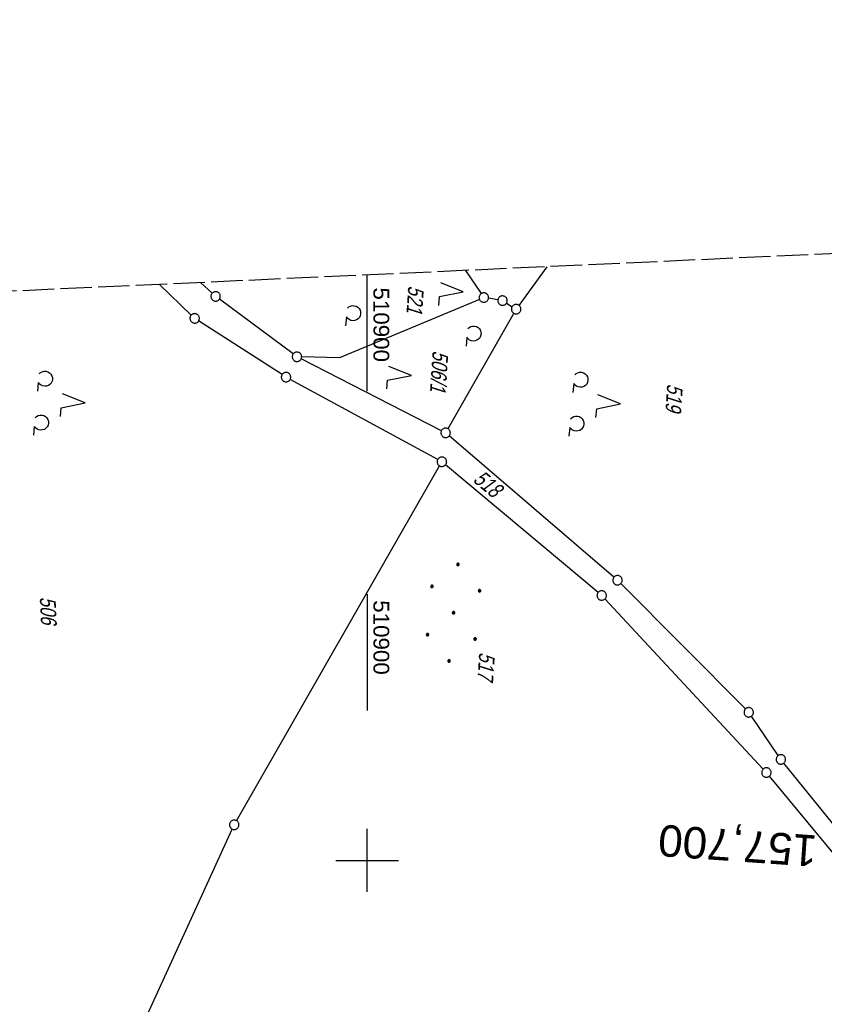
# Model space of a CAD drawing. Extents: x 510579 to 511204, y 466954 to 468018.
# Tile 43 of 48: x 510845 to 510973, y 467777 to 467934. Entities that reach past the tile are written whole.
import ezdxf
from ezdxf.enums import TextEntityAlignment as Align

# ---------------------------------------------------------------- set-up
doc = ezdxf.new("R2010")
doc.units = 0
doc.header["$LTSCALE"] = 10
doc.header["$MEASUREMENT"] = 0
for name, pattern in [('LT00', [0]), ('LT14', [0.6, 0.5, -0.1]), ('LT17', [0.15, 0.1, -0.05])]:
    doc.linetypes.add(name, pattern=pattern)
doc.layers.get('0').update_dxf_attribs({"linetype": 'LT00'})
for name, color, linetype in [('--EK_ST-93-1', 30, 'LT17'), ('AS_TEXT_A', 152, 'Continuous'), ('DFK_FLUR_NR', 250, 'LT00'), ('DFK_GZPKT', 250, 'LT00'), ('DFK_KATASTER', 250, 'LT00'), ('DFK_NUTZUNG', 250, 'LT00'), ('V099_RASTER', 250, 'LT00'), ('V100_RASTER', 250, 'LT00')]:
    doc.layers.add(name, color=color, linetype=linetype)
doc.layers.add('-BLATT_100-RAND', color=7, linetype='LT14', plot=False)
doc.styles.add('Beschrift', font='ARIAL.TTF')
doc.styles.get("Standard").update_dxf_attribs({"font": 'ARIAL.TTF'})
doc.styles.add('UNIR-O', font='unir_o.shx', dxfattribs={"height": 2.5})

# ---------------------------------------------------------------- blocks, each defined once
blk = doc.blocks.new('SYMB7010')
at = {"color": 0, "linetype": 'ByBlock'}
for points in [[(-0.031408, 0.499213), (-0.093728, 0.49134), (-0.15457, 0.475719), (-0.212975, 0.452595), (-0.268021, 0.422333), (-0.31884, 0.385411), (-0.36463, 0.342411), (-0.40467, 0.29401), (-0.438329, 0.240973), (-0.465074, 0.184136), (-0.484486, 0.124395), (-0.496256, 0.062692), (-0.5002, 0)], [(-0.5002, 0), (-0.496256, -0.062692), (-0.484486, -0.124395), (-0.465075, -0.184136), (-0.438329, -0.240973), (-0.404671, -0.29401), (-0.36463, -0.342411), (-0.31884, -0.385411), (-0.268021, -0.422333), (-0.212975, -0.452595), (-0.154571, -0.475719), (-0.093728, -0.49134), (-0.031408, -0.499213), (0.031408, -0.499213)], [(0.5002, 0), (0.496256, 0.062692), (0.484485, 0.124395), (0.465074, 0.184136), (0.438329, 0.240973), (0.40467, 0.29401), (0.36463, 0.342411), (0.31884, 0.385411), (0.268021, 0.422333), (0.212975, 0.452595), (0.15457, 0.475719), (0.093728, 0.49134), (0.031408, 0.499213), (-0.031408, 0.499213)], [(0.031408, -0.499213), (0.093728, -0.491341), (0.15457, -0.475719), (0.212975, -0.452595), (0.268021, -0.422333), (0.31884, -0.385411), (0.36463, -0.342411), (0.404671, -0.294011), (0.438329, -0.240974), (0.465075, -0.184136), (0.484486, -0.124395), (0.496256, -0.062692), (0.500201, 0)]]:
    blk.add_lwpolyline(points, dxfattribs=at)
blk = doc.blocks.new('SYMB7222')
at = {"color": 0, "linetype": 'ByBlock'}
blk.add_line((0, 0.185), (-0.11, -0.185), dxfattribs=at)
blk.add_lwpolyline([(0.25, -0.185), (0.11, -0.185), (0, 0.185)], dxfattribs=at)
blk = doc.blocks.new('SYMB7212')
at = {"color": 0, "linetype": 'ByBlock'}
blk.add_line((0.07, -0.1), (0.21, -0.1), dxfattribs=at)
for points in [[(-0.119836, 0.00627), (-0.114449, 0.036077), (-0.101769, 0.063585), (-0.082606, 0.087042), (-0.05818, 0.104953), (-0.030047, 0.116177), (0, 0.12)], [(-0.068816, -0.098308), (-0.091239, -0.077945), (-0.107849, -0.052617), (-0.117589, -0.023936), (-0.119836, 0.00627)], [(0, 0.12), (0.030047, 0.116177), (0.05818, 0.104953), (0.082606, 0.087041), (0.101769, 0.063585), (0.114449, 0.036077), (0.119836, 0.00627)], [(0.119836, 0.00627), (0.117589, -0.023936), (0.107849, -0.052617), (0.091239, -0.077945), (0.068816, -0.098308)]]:
    blk.add_lwpolyline(points, dxfattribs=at)
blk = doc.blocks.new('Ackerland7')
at = {"layer": 'DFK_NUTZUNG', "color": 0, "linetype": 'ByBlock'}
for p, q in [((-4, 3.93), (-4, 3.67)), ((-3.95, 3.63), (-3.95, 3.97)), ((-3.9, 3.99), (-3.9, 3.61)), ((-3.85, 3.6), (-3.85, 4)), ((-3.8, 3.99), (-3.8, 3.61)), ((-3.75, 3.63), (-3.75, 3.97)), ((-3.7, 3.93), (-3.7, 3.67)), ((-3.65, 3.8), (-3.65, 3.8)), ((3.7, 3.93), (3.7, 3.67)), ((3.75, 3.63), (3.75, 3.97)), ((3.8, 3.99), (3.8, 3.61)), ((3.85, 3.6), (3.85, 4)), ((3.9, 3.99), (3.9, 3.61)), ((3.95, 3.63), (3.95, 3.97)), ((4, 3.93), (4, 3.67)), ((4.05, 3.8), (4.05, 3.8)), ((-7.85, 0.13), (-7.85, -0.13)), ((-7.8, -0.17), (-7.8, 0.17)), ((-7.75, 0.19), (-7.75, -0.19)), ((-7.7, -0.2), (-7.7, 0.2)), ((-7.65, 0.19), (-7.65, -0.19)), ((-7.6, -0.17), (-7.6, 0.17)), ((-7.55, 0.13), (-7.55, -0.13)), ((-7.5, 0), (-7.5, 0)), ((-0.15, 0.13), (-0.15, -0.13)), ((-0.1, -0.17), (-0.1, 0.17)), ((-0.05, 0.19), (-0.05, -0.19)), ((0, -0.2), (0, 0.2)), ((0.05, 0.19), (0.05, -0.19)), ((0.1, -0.17), (0.1, 0.17)), ((0.15, 0.13), (0.15, -0.13)), ((0.2, 0), (0.2, 0)), ((7.55, 0.13), (7.55, -0.13)), ((7.6, -0.17), (7.6, 0.17)), ((7.65, 0.19), (7.65, -0.19)), ((7.7, -0.2), (7.7, 0.2)), ((7.75, 0.19), (7.75, -0.19)), ((7.8, -0.17), (7.8, 0.17)), ((7.85, 0.13), (7.85, -0.13)), ((7.9, 0), (7.9, 0)), ((-4, -3.67), (-4, -3.93)), ((-3.95, -3.97), (-3.95, -3.63)), ((-3.9, -3.61), (-3.9, -3.99)), ((-3.85, -4), (-3.85, -3.6)), ((-3.8, -3.61), (-3.8, -3.99)), ((-3.75, -3.97), (-3.75, -3.63)), ((-3.7, -3.67), (-3.7, -3.93)), ((-3.65, -3.8), (-3.65, -3.8)), ((3.7, -3.67), (3.7, -3.93)), ((3.75, -3.97), (3.75, -3.63)), ((3.8, -3.61), (3.8, -3.99)), ((3.85, -4), (3.85, -3.6)), ((3.9, -3.61), (3.9, -3.99)), ((3.95, -3.97), (3.95, -3.63)), ((4, -3.67), (4, -3.93)), ((4.05, -3.8), (4.05, -3.8))]:
    blk.add_line(p, q, dxfattribs=at)
for points in [[(-3.65, 3.8), (-3.67, 3.89), (-3.73, 3.96), (-3.81, 3.99), (-3.89, 3.99), (-3.97, 3.96), (-4.03, 3.89), (-4.05, 3.8), (-4.03, 3.71), (-3.97, 3.64), (-3.89, 3.6), (-3.81, 3.6), (-3.73, 3.64), (-3.67, 3.71), (-3.65, 3.8)], [(4.05, 3.8), (4.03, 3.89), (3.97, 3.96), (3.89, 3.99), (3.81, 3.99), (3.73, 3.96), (3.67, 3.89), (3.65, 3.8), (3.67, 3.71), (3.73, 3.64), (3.81, 3.61), (3.89, 3.61), (3.97, 3.64), (4.03, 3.71), (4.05, 3.8)], [(-7.5, 0), (-7.52, 0.09), (-7.58, 0.16), (-7.66, 0.19), (-7.74, 0.19), (-7.82, 0.16), (-7.88, 0.09), (-7.9, 0)], [(0.2, 0), (0.18, 0.09), (0.12, 0.16), (0.04, 0.19), (-0.04, 0.19), (-0.12, 0.16), (-0.18, 0.09), (-0.2, 0)], [(-0.2, 0), (-0.18, -0.09), (-0.12, -0.16), (-0.04, -0.19), (0.04, -0.19), (0.12, -0.16), (0.18, -0.09), (0.2, 0)], [(7.9, 0), (7.88, 0.09), (7.82, 0.16), (7.74, 0.19), (7.66, 0.19), (7.58, 0.16), (7.52, 0.09), (7.5, 0)], [(7.5, 0), (7.52, -0.09), (7.58, -0.16), (7.66, -0.19), (7.74, -0.19), (7.82, -0.16), (7.88, -0.09), (7.9, 0)], [(-7.9, 0), (-7.88, -0.09), (-7.82, -0.16), (-7.74, -0.19), (-7.66, -0.19), (-7.58, -0.16), (-7.52, -0.09), (-7.5, 0)], [(-3.65, -3.8), (-3.67, -3.71), (-3.73, -3.64), (-3.81, -3.61), (-3.89, -3.61), (-3.97, -3.64), (-4.03, -3.71), (-4.05, -3.8), (-4.03, -3.89), (-3.97, -3.96), (-3.89, -3.99), (-3.81, -3.99), (-3.73, -3.96), (-3.67, -3.89), (-3.65, -3.8)], [(4.05, -3.8), (4.03, -3.71), (3.97, -3.64), (3.89, -3.61), (3.81, -3.61), (3.73, -3.64), (3.67, -3.71), (3.65, -3.8), (3.67, -3.89), (3.73, -3.96), (3.81, -3.99), (3.89, -3.99), (3.97, -3.96), (4.03, -3.89), (4.05, -3.8)]]:
    blk.add_lwpolyline(points, dxfattribs=at)
blk = doc.blocks.new('SYMB7201')
at = {"color": 0, "linetype": 'ByBlock'}
for p, q in [((0, 0.385), (-0.11, 0.015)), ((-0.255, -0.385), (-0.115, -0.385)), ((0.445, -0.385), (0.585, -0.385))]:
    blk.add_line(p, q, dxfattribs=at)
for points in [[(0.25, 0.015), (0.11, 0.015), (0, 0.385)], [(-0.393816, -0.383308), (-0.416239, -0.362945), (-0.432849, -0.337617), (-0.442589, -0.308936), (-0.444836, -0.27873), (-0.439449, -0.248923), (-0.426769, -0.221415), (-0.407606, -0.197958), (-0.38318, -0.180047), (-0.355047, -0.168823), (-0.325, -0.165), (-0.294953, -0.168823), (-0.26682, -0.180047), (-0.242394, -0.197959), (-0.223231, -0.221415), (-0.210551, -0.248923), (-0.205164, -0.27873), (-0.207411, -0.308936), (-0.21715, -0.337617), (-0.233761, -0.362945), (-0.256184, -0.383308)], [(0.306185, -0.383308), (0.283761, -0.362945), (0.267151, -0.337617), (0.257411, -0.308936), (0.255164, -0.27873), (0.260552, -0.248923), (0.273231, -0.221415), (0.292394, -0.197958), (0.31682, -0.180047), (0.344953, -0.168823), (0.375, -0.165), (0.405047, -0.168823), (0.43318, -0.180047), (0.457606, -0.197959), (0.476769, -0.221415), (0.489449, -0.248923), (0.494836, -0.27873), (0.492589, -0.308936), (0.48285, -0.337617), (0.466239, -0.362945), (0.443816, -0.383308)]]:
    blk.add_lwpolyline(points, dxfattribs=at)

msp = doc.modelspace()

# ---------------------------------------------------------------- linework, layer by layer
at = {"layer": '-BLATT_100-RAND'}
msp.add_lwpolyline([(510578.53, 467878.41), (510620.74, 466954.37), (511204.13, 466981.02), (511161.92, 467905.06), (510578.53, 467878.41)], dxfattribs=at)
at = {"layer": 'DFK_KATASTER'}
for p, q in [((510915.64, 467893.81), (510918.12, 467890.12)), ((510928.58, 467894.4), (510924.12, 467888.26)), ((510872.04, 467886.71), (510866.97, 467891.58)), ((510875.36, 467890.19), (510873.52, 467891.88)), ((510888.24, 467880.53), (510876.51, 467889.23)), ((510917.85, 467889.21), (510895.58, 467879.9)), ((510920.78, 467889.13), (510919.28, 467889.38)), ((510922.15, 467888.61), (510923.05, 467888.05)), ((510923.31, 467887), (510912.84, 467868.64)), ((510886.47, 467877.26), (510873.21, 467885.78)), ((510911.8, 467868.33), (510889.51, 467879.74)), ((510895.58, 467879.9), (510889.59, 467880.06)), ((510911.21, 467863.75), (510887.76, 467876.49)), ((510939.23, 467845.04), (510913.04, 467867.5)), ((510879.24, 467806.31), (510911.5, 467862.74)), ((510936.7, 467842.61), (510912.45, 467862.91)), ((510960.12, 467824.08), (510940.33, 467844.02)), ((510962.95, 467814.53), (510937.79, 467841.58)), ((510965.34, 467816.68), (510961.07, 467822.93)), ((510980.76, 467797.47), (510966.23, 467815.48)), ((510978.79, 467795.47), (510963.94, 467813.4)), ((510856.29, 467756.35), (510878.56, 467804.98))]:
    msp.add_line(p, q, dxfattribs=at)
at = {"layer": 'V099_RASTER'}
msp.add_line((510900, 467842.36), (510900, 467823.86), dxfattribs=at)
at = {"layer": 'V100_RASTER'}
for p, q in [((510900, 467874.59), (510900, 467893.09)), ((510900, 467795), (510900, 467805)), ((510895, 467800), (510905, 467800))]:
    msp.add_line(p, q, dxfattribs=at)

# ---------------------------------------------------------------- block references
at = {"layer": 'DFK_GZPKT', "xscale": 1.500000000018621, "yscale": 1.5, "zscale": 1.5, "rotation": 264.7377099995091}
for p in [(510875.91, 467889.68), (510918.54, 467889.5), (510921.52, 467889.01), (510923.68, 467887.65), (510872.58, 467886.19), (510888.84, 467880.08), (510887.1, 467876.85), (510912.47, 467867.99), (510911.87, 467863.39), (510939.8, 467844.55), (510937.28, 467842.13), (510960.65, 467823.55), (510965.76, 467816.06), (510963.46, 467813.98), (510878.87, 467805.66)]:
    msp.add_blockref('SYMB7010', p, dxfattribs=at)
at = {"layer": 'DFK_NUTZUNG', "xscale": 10.00000000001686, "yscale": 10, "zscale": 10, "rotation": 264.7377100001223}
for name, p in [('SYMB7222', (510913.44, 467890.58)), ('SYMB7212', (510897.77, 467887.02)), ('SYMB7212', (510916.91, 467883.77)), ('SYMB7222', (510905.2, 467877.28)), ('SYMB7201', (510851.33, 467873.09)), ('SYMB7201', (510936.44, 467872.93))]:
    msp.add_blockref(name, p, dxfattribs=at)
at = {"layer": 'DFK_NUTZUNG', "rotation": 264.7376999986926}
msp.add_blockref('Ackerland7', (510913.73, 467839.39), dxfattribs=at)

# ---------------------------------------------------------------- texts
at = {"layer": '--EK_ST-93-1', "style": 'Beschrift'}
msp.add_text('157,700', height=5, rotation=-183.9998, dxfattribs=at).set_placement((510971.48, 467801.46), align=Align.MIDDLE_LEFT)
at = {"layer": 'AS_TEXT_A', "insert": (510972.03, 467476.53), "char_height": 7, "attachment_point": 1, "rotation": 270.7842, "style": 'UNIR-O'}
msp.add_mtext('\\pi-65.333;AS 32 Schwandorf-Nord', dxfattribs=at)
at = {"layer": 'DFK_FLUR_NR', "oblique": 13.754, "width": 0.75}
for s, rotation, p in [('521', 266.2803, (510906.54, 467891.44)), ('506/1', 266.2803, (510910.42, 467881.11)), ('519', 266.2803, (510947.7, 467875.83)), ('518', -39.7633, (510916.68, 467860.33)), ('506', 272.6154, (510847.96, 467841.89)), ('517', 266.2803, (510917.82, 467833.15))]:
    msp.add_text(s, height=2.5, rotation=rotation, dxfattribs=at).set_placement(p)
at = {"layer": 'V099_RASTER', "width": 1.017}
msp.add_text(' 510900', height=2.5, rotation=-89.9996, dxfattribs=at).set_placement((510901, 467842.36))
at = {"layer": 'V100_RASTER', "width": 1.017}
msp.add_text(' 510900', height=2.5, rotation=-90.0013, dxfattribs=at).set_placement((510901, 467892.09))

doc.saveas('drawing.dxf')
